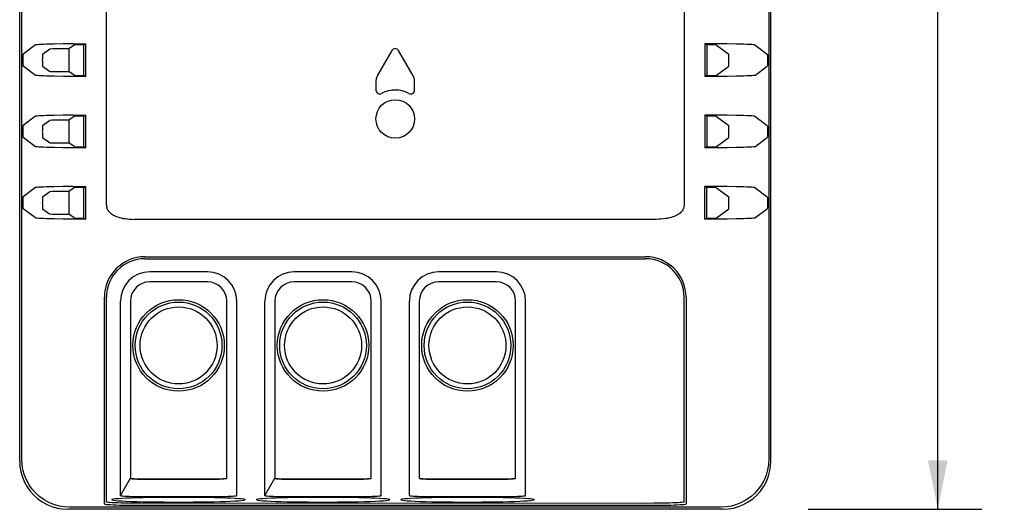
# Model space of a CAD drawing. Header units: inches. Extents: x 0 to 17, y 0 to 11.
# Tile 11 of 29: x 5.4 to 7.4, y 4 to 5. Entities that reach past the tile are written whole.
import ezdxf

# ---------------------------------------------------------------- set-up
doc = ezdxf.new("R2010")
doc.units = ezdxf.units.IN
doc.header["$LTSCALE"] = 0.935
doc.header["$MEASUREMENT"] = 0
doc.layers.get('0').update_dxf_attribs({"linetype": 'CONTINUOUS'})
doc.styles.get("Standard").update_dxf_attribs({"font": 'txt', "width": 0.8})
doc.dimstyles.new('DIMSTYLE_1', dxfattribs={"dimtxt": 0.085, "dimasz": 0.1, "dimexe": 0.09, "dimexo": 0.07, "dimgap": 0.0425, "dimtad": 0, "dimtih": 1, "dimtoh": 1, "dimzin": 4, "dimdsep": 46, "dimtxsty": 'Standard', "dimblk": '_FILLED', "dimblk1": '_FILLED', "dimblk2": '_FILLED', "dimcen": 0.09, "dimadec": 0, "dimazin": 0, "dimtfac": 1, "dimtofl": 0, "dimtmove": 0, "dimatfit": 3, "dimldrblk": '_FILLED', "dimfxl": 0, "dimtolj": 1, "dimtzin": 4, "dimarcsym": 0})

# ---------------------------------------------------------------- blocks, each defined once
blk = doc.blocks.new('_FILLED')
at = {"color": 0, "linetype": 'ByBlock'}
blk.add_solid([(0, 0), (-1, 0.2), (-1, -0.2)], dxfattribs=at)
blk = doc.blocks.new('*D3')
at = {"color": 2, "linetype": 'Continuous'}
for p, q in [((6.5934, 6.3749), (7.3367, 6.3749)), ((7.2467, 6.3749), (7.2467, 5.2788)), ((7.2467, 4.0127), (7.2467, 5.1088)), ((6.9816, 4.0127), (7.3367, 4.0127))]:
    blk.add_line(p, q, dxfattribs=at)
at = {"color": 2, "linetype": 'Continuous', "xscale": 0.1, "yscale": 0.1, "zscale": 0.1}
for p, rotation in [((7.2467, 6.3749), 90), ((7.2467, 4.0127), 270)]:
    blk.add_blockref('_FILLED', p, dxfattribs=dict(at, rotation=rotation))
at = {"color": 2, "linetype": 'Continuous', "insert": (7.2467, 5.2363), "char_height": 0.085, "width": 0.272, "attachment_point": 2, "line_spacing_factor": 0.9}
blk.add_mtext('2.36', dxfattribs=at)

msp = doc.modelspace()

# ---------------------------------------------------------------- linework, layer by layer
at = {"color": 7, "linetype": 'Continuous'}
for p, q in [((5.37, 4.111), (5.37, 6.119)), ((6.9054, 4.111), (6.9054, 6.119)), ((5.3741, 4.1151), (5.3741, 6.1149)), ((6.9013, 6.1149), (6.9013, 4.1151)), ((5.5471, 4.6344), (5.5471, 5.2621)), ((6.7282, 5.2621), (6.7282, 4.6344)), ((5.4024, 4.961), (5.3773, 4.9421)), ((5.4167, 4.9421), (5.4306, 4.9526)), ((5.459, 4.9632), (5.4406, 4.9629)), ((5.4707, 4.9531), (5.451, 4.9531)), ((5.4794, 4.9634), (5.459, 4.9632)), ((5.4811, 4.9609), (5.4707, 4.9531)), ((5.4707, 4.9531), (5.4707, 4.9069)), ((5.4794, 4.9634), (5.5049, 4.9634)), ((5.5008, 4.9614), (5.5049, 4.9634)), ((5.5008, 4.8986), (5.5008, 4.9614)), ((5.5049, 4.8965), (5.5049, 4.9634)), ((6.796, 4.9634), (6.7705, 4.9634)), ((6.7746, 4.9614), (6.7705, 4.9634)), ((6.7705, 4.9634), (6.7705, 4.8965)), ((6.7746, 4.9614), (6.7746, 4.8986)), ((6.7943, 4.9609), (6.8193, 4.9421)), ((6.8164, 4.9632), (6.796, 4.9634)), ((6.873, 4.961), (6.8981, 4.9421)), ((6.1309, 4.9497), (6.101, 4.8978)), ((6.1744, 4.8978), (6.1445, 4.9497)), ((5.4024, 4.899), (5.3773, 4.9179)), ((5.4167, 4.9179), (5.4306, 4.9074)), ((6.7943, 4.8991), (6.8193, 4.9179)), ((6.873, 4.899), (6.8981, 4.9179)), ((5.451, 4.9069), (5.4707, 4.9069)), ((5.4792, 4.8966), (5.4589, 4.8968)), ((5.4811, 4.8991), (5.4707, 4.9069)), ((5.5049, 4.8965), (5.4792, 4.8966)), ((5.5008, 4.8986), (5.5049, 4.8965)), ((6.7746, 4.8986), (6.7705, 4.8965)), ((6.7961, 4.8966), (6.7705, 4.8965)), ((6.8165, 4.8968), (6.7961, 4.8966)), ((6.8349, 4.8971), (6.8165, 4.8968)), ((6.0983, 4.888), (6.0983, 4.8689)), ((6.1771, 4.8689), (6.1771, 4.888)), ((5.4024, 4.8153), (5.3773, 4.7964)), ((5.459, 4.8175), (5.4406, 4.8172)), ((5.4794, 4.8177), (5.459, 4.8175)), ((5.4811, 4.8152), (5.4707, 4.8074)), ((5.4794, 4.8177), (5.5049, 4.8178)), ((5.5008, 4.8157), (5.5049, 4.8178)), ((5.5008, 4.7529), (5.5008, 4.8157)), ((5.5049, 4.7508), (5.5049, 4.8178)), ((6.796, 4.8177), (6.7705, 4.8178)), ((6.7746, 4.8157), (6.7705, 4.8178)), ((6.7705, 4.8178), (6.7705, 4.7508)), ((6.7746, 4.8157), (6.7746, 4.7529)), ((6.7943, 4.8152), (6.8193, 4.7964)), ((6.8164, 4.8175), (6.796, 4.8177)), ((6.873, 4.8153), (6.8981, 4.7964)), ((5.4167, 4.7964), (5.4306, 4.8069)), ((5.4707, 4.8074), (5.451, 4.8074)), ((5.4707, 4.8074), (5.4707, 4.7612)), ((5.4024, 4.7533), (5.3773, 4.7722)), ((5.4167, 4.7722), (5.4306, 4.7617)), ((6.7943, 4.7534), (6.8193, 4.7722)), ((6.873, 4.7533), (6.8981, 4.7722)), ((5.451, 4.7612), (5.4707, 4.7612)), ((5.4792, 4.7509), (5.4589, 4.7511)), ((5.4811, 4.7534), (5.4707, 4.7612)), ((5.5049, 4.7508), (5.4792, 4.7509)), ((5.5008, 4.7529), (5.5049, 4.7508)), ((6.7746, 4.7529), (6.7705, 4.7508)), ((6.7961, 4.7509), (6.7705, 4.7508)), ((6.8165, 4.7511), (6.7961, 4.7509)), ((6.8349, 4.7514), (6.8165, 4.7511)), ((5.4024, 4.6696), (5.3773, 4.6508)), ((5.459, 4.6719), (5.4406, 4.6716)), ((5.4794, 4.672), (5.459, 4.6719)), ((5.4794, 4.672), (5.5049, 4.6721)), ((5.5008, 4.67), (5.5049, 4.6721)), ((5.5008, 4.6072), (5.5008, 4.67)), ((5.5049, 4.6052), (5.5049, 4.6721)), ((6.796, 4.672), (6.7705, 4.6721)), ((6.7746, 4.67), (6.7705, 4.6721)), ((6.7705, 4.6052), (6.7705, 4.6721)), ((6.7746, 4.6072), (6.7746, 4.67)), ((6.8164, 4.6719), (6.796, 4.672)), ((6.873, 4.6696), (6.8981, 4.6508)), ((5.4167, 4.6508), (5.4306, 4.6612)), ((5.4707, 4.6617), (5.451, 4.6617)), ((5.4811, 4.6695), (5.4707, 4.6617)), ((5.4707, 4.6617), (5.4707, 4.6156)), ((6.7943, 4.6695), (6.8193, 4.6508)), ((5.4024, 4.6077), (5.3773, 4.6265)), ((5.4167, 4.6265), (5.4306, 4.616)), ((5.451, 4.6155), (5.4707, 4.6156)), ((5.4811, 4.6077), (5.4707, 4.6156)), ((6.7943, 4.6077), (6.8193, 4.6265)), ((6.873, 4.6077), (6.8981, 4.6265)), ((5.4792, 4.6052), (5.4589, 4.6054)), ((5.5049, 4.6052), (5.4792, 4.6052)), ((5.5008, 4.6072), (5.5049, 4.6052)), ((6.671, 4.6049), (5.6044, 4.6049)), ((6.7746, 4.6072), (6.7705, 4.6052)), ((6.7961, 4.6052), (6.7705, 4.6052)), ((6.8165, 4.6054), (6.7961, 4.6052)), ((6.8349, 4.6057), (6.8165, 4.6054)), ((5.6259, 4.5284), (6.6495, 4.5284)), ((5.6259, 4.5245), (6.6495, 4.5245)), ((5.7538, 4.4977), (5.6357, 4.4977)), ((6.0491, 4.4977), (5.931, 4.4977)), ((6.3444, 4.4977), (6.2263, 4.4977)), ((5.7538, 4.4772), (5.6357, 4.4772)), ((6.0491, 4.4772), (5.931, 4.4772)), ((6.3444, 4.4772), (6.2263, 4.4772)), ((5.5432, 4.0237), (5.5432, 4.4457)), ((5.5759, 4.0407), (5.5759, 4.4378)), ((5.5964, 4.4378), (5.5963, 4.0869)), ((5.8137, 4.0407), (5.8137, 4.4378)), ((5.8712, 4.0407), (5.8712, 4.4378)), ((5.8916, 4.4378), (5.8916, 4.0869)), ((6.1089, 4.0407), (6.1089, 4.4378)), ((6.1665, 4.0407), (6.1665, 4.4378)), ((6.1869, 4.4378), (6.1869, 4.0869)), ((6.4042, 4.0407), (6.4042, 4.4378)), ((6.7282, 4.0276), (6.7282, 4.4457)), ((6.7322, 4.4457), (6.7322, 4.0237)), ((5.5963, 4.0869), (5.5963, 4.0798)), ((5.8916, 4.0869), (5.8916, 4.0798)), ((6.1869, 4.0869), (6.1869, 4.0798)), ((5.5759, 4.0407), (5.5964, 4.0761)), ((5.5963, 4.0798), (5.5964, 4.0789)), ((5.5964, 4.0789), (5.5964, 4.0761)), ((5.615, 4.0743), (5.619, 4.0742)), ((5.6357, 4.0747), (5.7601, 4.0747)), ((5.6357, 4.074), (5.759, 4.074)), ((5.7932, 4.0761), (5.7932, 4.0789)), ((5.8712, 4.0407), (5.8916, 4.0761)), ((5.8916, 4.0798), (5.8916, 4.0789)), ((5.8916, 4.0789), (5.8916, 4.0761)), ((5.9103, 4.0743), (5.9143, 4.0742)), ((5.931, 4.0747), (6.0553, 4.0747)), ((5.931, 4.074), (6.0542, 4.074)), ((6.0885, 4.0761), (6.0885, 4.0789)), ((6.1869, 4.0798), (6.1869, 4.0789)), ((6.1869, 4.0789), (6.1869, 4.0761)), ((6.2056, 4.0743), (6.2096, 4.0742)), ((6.2263, 4.0747), (6.3506, 4.0747)), ((6.2263, 4.074), (6.3495, 4.074)), ((6.3838, 4.0761), (6.3838, 4.0789)), ((5.5471, 4.0276), (5.5471, 4.0435)), ((5.5586, 4.0325), (5.5585, 4.0323)), ((5.665, 4.0369), (5.6361, 4.0366)), ((5.6954, 4.037), (5.665, 4.0369)), ((5.6942, 4.0275), (5.7246, 4.0276)), ((5.7246, 4.0276), (5.7534, 4.028)), ((5.8311, 4.0323), (5.831, 4.0325)), ((5.8539, 4.0325), (5.8538, 4.0323)), ((5.9603, 4.0369), (5.9314, 4.0366)), ((5.9906, 4.037), (5.9603, 4.0369)), ((5.9895, 4.0275), (6.0198, 4.0276)), ((6.0198, 4.0276), (6.0487, 4.028)), ((6.1264, 4.0323), (6.1263, 4.0325)), ((6.1491, 4.0325), (6.149, 4.0323)), ((6.2556, 4.0369), (6.2267, 4.0366)), ((6.2859, 4.037), (6.2556, 4.0369)), ((6.2848, 4.0275), (6.3151, 4.0276)), ((6.3151, 4.0276), (6.344, 4.028)), ((6.4216, 4.0323), (6.4215, 4.0325)), ((6.807, 4.0127), (5.4683, 4.0127)), ((6.8029, 4.0168), (5.4725, 4.0168)), ((5.6165, 4.0208), (6.6495, 4.0208)), ((6.6495, 4.0248), (5.6174, 4.0249)), ((6.6663, 4.0249), (6.6495, 4.0248)), ((6.6495, 4.0208), (6.6674, 4.0208)), ((6.6832, 4.0251), (6.6663, 4.0249)), ((6.6674, 4.0208), (6.685, 4.021))]:
    msp.add_line(p, q, dxfattribs=at)
for points in [[(5.4406, 4.9629), (5.4324, 4.9627), (5.4251, 4.9625), (5.4186, 4.9623), (5.4132, 4.962), (5.4088, 4.9618), (5.4055, 4.9615), (5.4034, 4.9612), (5.4024, 4.961)], [(6.873, 4.961), (6.872, 4.9612), (6.8699, 4.9615), (6.8666, 4.9618), (6.8622, 4.962), (6.8567, 4.9623), (6.8503, 4.9625), (6.843, 4.9627), (6.8348, 4.9629), (6.8164, 4.9632)], [(5.3773, 4.9179), (5.3772, 4.9182), (5.3771, 4.9189), (5.377, 4.92), (5.377, 4.9215), (5.3769, 4.9233), (5.3769, 4.9254), (5.3769, 4.9276), (5.3769, 4.93), (5.3769, 4.9323), (5.3769, 4.9345), (5.3769, 4.9366), (5.377, 4.9384), (5.377, 4.9399), (5.3771, 4.9411), (5.3772, 4.9418), (5.3773, 4.9421)], [(5.4167, 4.9421), (5.4166, 4.9418), (5.4165, 4.9411), (5.4164, 4.9399), (5.4164, 4.9384), (5.4163, 4.9366), (5.4163, 4.9345), (5.4163, 4.9323), (5.4162, 4.93), (5.4163, 4.9276), (5.4163, 4.9254), (5.4163, 4.9233), (5.4164, 4.9215), (5.4164, 4.92), (5.4165, 4.9189), (5.4166, 4.9182), (5.4167, 4.9179)], [(6.8193, 4.9179), (6.8194, 4.9182), (6.8195, 4.9189), (6.8196, 4.92), (6.8196, 4.9215), (6.8197, 4.9233), (6.8197, 4.9254), (6.8197, 4.9276), (6.8197, 4.93), (6.8197, 4.9323), (6.8197, 4.9345), (6.8197, 4.9366), (6.8196, 4.9384), (6.8196, 4.9399), (6.8195, 4.9411), (6.8194, 4.9418), (6.8193, 4.9421)], [(6.8981, 4.9421), (6.8982, 4.9418), (6.8983, 4.9411), (6.8984, 4.9399), (6.8984, 4.9384), (6.8985, 4.9366), (6.8985, 4.9345), (6.8985, 4.9323), (6.8985, 4.93), (6.8985, 4.9276), (6.8985, 4.9254), (6.8985, 4.9233), (6.8984, 4.9215), (6.8984, 4.92), (6.8983, 4.9189), (6.8982, 4.9182), (6.8981, 4.9179)], [(5.4589, 4.8968), (5.4405, 4.8971), (5.4324, 4.8972), (5.4251, 4.8974), (5.4187, 4.8977), (5.4132, 4.8979), (5.4088, 4.8982), (5.4055, 4.8984), (5.4034, 4.8987), (5.4024, 4.899)], [(6.873, 4.899), (6.872, 4.8987), (6.8699, 4.8984), (6.8666, 4.8982), (6.8622, 4.8979), (6.8567, 4.8977), (6.8503, 4.8974), (6.843, 4.8972), (6.8349, 4.8971)], [(5.4406, 4.8172), (5.4324, 4.817), (5.4251, 4.8168), (5.4186, 4.8166), (5.4132, 4.8164), (5.4088, 4.8161), (5.4055, 4.8158), (5.4034, 4.8156), (5.4024, 4.8153)], [(6.873, 4.8153), (6.872, 4.8156), (6.8699, 4.8158), (6.8666, 4.8161), (6.8622, 4.8164), (6.8567, 4.8166), (6.8503, 4.8168), (6.843, 4.817), (6.8348, 4.8172), (6.8164, 4.8175)], [(5.3773, 4.7722), (5.3772, 4.7725), (5.3771, 4.7732), (5.377, 4.7743), (5.377, 4.7758), (5.3769, 4.7777), (5.3769, 4.7797), (5.3769, 4.782), (5.3769, 4.7843), (5.3769, 4.7866), (5.3769, 4.7889), (5.3769, 4.7909), (5.377, 4.7928), (5.377, 4.7943), (5.3771, 4.7954), (5.3772, 4.7961), (5.3773, 4.7964)], [(5.4167, 4.7964), (5.4166, 4.7961), (5.4165, 4.7954), (5.4164, 4.7943), (5.4164, 4.7928), (5.4163, 4.7909), (5.4163, 4.7889), (5.4163, 4.7866), (5.4162, 4.7843), (5.4163, 4.782), (5.4163, 4.7797), (5.4163, 4.7777), (5.4164, 4.7758), (5.4164, 4.7743), (5.4165, 4.7732), (5.4166, 4.7725), (5.4167, 4.7722)], [(6.8193, 4.7722), (6.8194, 4.7725), (6.8195, 4.7732), (6.8196, 4.7743), (6.8196, 4.7758), (6.8197, 4.7777), (6.8197, 4.7797), (6.8197, 4.782), (6.8197, 4.7843), (6.8197, 4.7866), (6.8197, 4.7889), (6.8197, 4.7909), (6.8196, 4.7928), (6.8196, 4.7943), (6.8195, 4.7954), (6.8194, 4.7961), (6.8193, 4.7964)], [(6.8981, 4.7964), (6.8982, 4.7961), (6.8983, 4.7954), (6.8984, 4.7943), (6.8984, 4.7928), (6.8985, 4.7909), (6.8985, 4.7889), (6.8985, 4.7866), (6.8985, 4.7843), (6.8985, 4.782), (6.8985, 4.7797), (6.8985, 4.7777), (6.8984, 4.7758), (6.8984, 4.7743), (6.8983, 4.7732), (6.8982, 4.7725), (6.8981, 4.7722)], [(5.4589, 4.7511), (5.4405, 4.7514), (5.4324, 4.7516), (5.4251, 4.7518), (5.4187, 4.752), (5.4132, 4.7522), (5.4088, 4.7525), (5.4055, 4.7528), (5.4034, 4.753), (5.4024, 4.7533)], [(6.873, 4.7533), (6.872, 4.753), (6.8699, 4.7528), (6.8666, 4.7525), (6.8622, 4.7522), (6.8567, 4.752), (6.8503, 4.7518), (6.843, 4.7516), (6.8349, 4.7514)], [(5.4406, 4.6716), (5.4324, 4.6714), (5.4251, 4.6712), (5.4186, 4.6709), (5.4132, 4.6707), (5.4088, 4.6704), (5.4055, 4.6702), (5.4034, 4.6699), (5.4024, 4.6696)], [(6.873, 4.6696), (6.872, 4.6699), (6.8699, 4.6702), (6.8666, 4.6704), (6.8622, 4.6707), (6.8567, 4.6709), (6.8503, 4.6712), (6.843, 4.6714), (6.8348, 4.6716), (6.8164, 4.6719)], [(5.3773, 4.6265), (5.3772, 4.6268), (5.3771, 4.6275), (5.377, 4.6287), (5.377, 4.6302), (5.3769, 4.632), (5.3769, 4.6341), (5.3769, 4.6363), (5.3769, 4.6386), (5.3769, 4.641), (5.3769, 4.6432), (5.3769, 4.6453), (5.377, 4.6471), (5.377, 4.6486), (5.3771, 4.6497), (5.3772, 4.6505), (5.3773, 4.6508)], [(5.4167, 4.6508), (5.4166, 4.6505), (5.4165, 4.6497), (5.4164, 4.6486), (5.4164, 4.6471), (5.4163, 4.6453), (5.4163, 4.6432), (5.4163, 4.641), (5.4162, 4.6386), (5.4163, 4.6363), (5.4163, 4.6341), (5.4163, 4.632), (5.4164, 4.6302), (5.4164, 4.6287), (5.4165, 4.6275), (5.4166, 4.6268), (5.4167, 4.6265)], [(6.8193, 4.6265), (6.8194, 4.6268), (6.8195, 4.6275), (6.8196, 4.6287), (6.8196, 4.6302), (6.8197, 4.632), (6.8197, 4.6341), (6.8197, 4.6363), (6.8197, 4.6386), (6.8197, 4.641), (6.8197, 4.6432), (6.8197, 4.6453), (6.8196, 4.6471), (6.8196, 4.6486), (6.8195, 4.6497), (6.8194, 4.6505), (6.8193, 4.6508)], [(6.8981, 4.6508), (6.8982, 4.6505), (6.8983, 4.6497), (6.8984, 4.6486), (6.8984, 4.6471), (6.8985, 4.6453), (6.8985, 4.6432), (6.8985, 4.641), (6.8985, 4.6386), (6.8985, 4.6363), (6.8985, 4.6341), (6.8985, 4.632), (6.8984, 4.6302), (6.8984, 4.6287), (6.8983, 4.6275), (6.8982, 4.6268), (6.8981, 4.6265)], [(5.5471, 4.6344), (5.5472, 4.6326), (5.5475, 4.6309), (5.5478, 4.6292), (5.5484, 4.6275), (5.5491, 4.6259), (5.55, 4.6242), (5.5511, 4.6226), (5.5523, 4.621), (5.5538, 4.6194), (5.5555, 4.6178), (5.5574, 4.6163), (5.5596, 4.6149), (5.562, 4.6135), (5.5646, 4.6121), (5.5674, 4.6109), (5.5705, 4.6097), (5.5739, 4.6087), (5.5775, 4.6078), (5.5813, 4.6069), (5.5854, 4.6063), (5.5897, 4.6057), (5.5943, 4.6053), (5.5992, 4.605), (5.6044, 4.6049)], [(6.7282, 4.6344), (6.7282, 4.6326), (6.7279, 4.6309), (6.7275, 4.6292), (6.727, 4.6275), (6.7263, 4.6259), (6.7254, 4.6242), (6.7243, 4.6226), (6.7231, 4.621), (6.7216, 4.6194), (6.7199, 4.6178), (6.718, 4.6163), (6.7158, 4.6149), (6.7134, 4.6135), (6.7108, 4.6121), (6.708, 4.6109), (6.7049, 4.6097), (6.7015, 4.6087), (6.6979, 4.6078), (6.6941, 4.6069), (6.69, 4.6063), (6.6857, 4.6057), (6.681, 4.6053), (6.6762, 4.605), (6.671, 4.6049)], [(5.4589, 4.6054), (5.4405, 4.6057), (5.4324, 4.6059), (5.4251, 4.6061), (5.4187, 4.6063), (5.4132, 4.6066), (5.4088, 4.6068), (5.4055, 4.6071), (5.4034, 4.6074), (5.4024, 4.6077)], [(6.873, 4.6077), (6.872, 4.6074), (6.8699, 4.6071), (6.8666, 4.6068), (6.8622, 4.6066), (6.8567, 4.6063), (6.8503, 4.6061), (6.843, 4.6059), (6.8349, 4.6057)], [(5.5471, 4.0435), (5.5471, 4.0445), (5.5471, 4.4457)], [(5.7932, 4.0789), (5.7932, 4.0798), (5.7932, 4.4378)], [(6.0885, 4.0789), (6.0885, 4.0798), (6.0885, 4.4378)], [(6.3838, 4.0789), (6.3838, 4.0798), (6.3838, 4.4378)], [(5.37, 4.111), (5.3706, 4.0999), (5.3724, 4.0891), (5.3755, 4.0785), (5.3797, 4.0683), (5.3851, 4.0587), (5.3914, 4.0497), (5.3988, 4.0415), (5.407, 4.0341), (5.416, 4.0277), (5.4257, 4.0224), (5.4358, 4.0182), (5.4464, 4.0151), (5.4573, 4.0133), (5.4683, 4.0127)], [(5.4725, 4.0168), (5.4614, 4.0174), (5.4506, 4.0192), (5.44, 4.0223), (5.4298, 4.0265), (5.4201, 4.0319), (5.4111, 4.0382), (5.4029, 4.0456), (5.3956, 4.0538), (5.3892, 4.0628), (5.3838, 4.0725), (5.3796, 4.0826), (5.3766, 4.0932), (5.3747, 4.1041), (5.3741, 4.1151)], [(6.9013, 4.1151), (6.9007, 4.1041), (6.8988, 4.0932), (6.8958, 4.0826), (6.8915, 4.0724), (6.8862, 4.0628), (6.8798, 4.0538), (6.8725, 4.0456), (6.8643, 4.0382), (6.8553, 4.0319), (6.8456, 4.0265), (6.8354, 4.0223), (6.8248, 4.0192), (6.814, 4.0174), (6.8029, 4.0168)], [(6.807, 4.0127), (6.8181, 4.0133), (6.8289, 4.0151), (6.8396, 4.0182), (6.8497, 4.0224), (6.8594, 4.0277), (6.8684, 4.0341), (6.8766, 4.0415), (6.884, 4.0497), (6.8903, 4.0587), (6.8957, 4.0683), (6.8999, 4.0785), (6.9029, 4.0891), (6.9048, 4.0999), (6.9054, 4.111)], [(5.5964, 4.0761), (5.5969, 4.0759), (5.5983, 4.0757), (5.6007, 4.0755), (5.6039, 4.0753), (5.6079, 4.0751), (5.6126, 4.075), (5.6179, 4.0749), (5.6236, 4.0748), (5.6295, 4.0747), (5.6357, 4.0747)], [(5.5964, 4.0761), (5.5964, 4.0761), (5.5964, 4.0761), (5.5964, 4.0761), (5.5964, 4.0761), (5.5964, 4.0761), (5.5964, 4.076), (5.5964, 4.076), (5.5964, 4.076), (5.5964, 4.076), (5.5964, 4.076), (5.5964, 4.076), (5.5964, 4.076), (5.5965, 4.076), (5.5965, 4.076), (5.5965, 4.0759), (5.5965, 4.0759), (5.5966, 4.0759), (5.5966, 4.0759), (5.5966, 4.0759)], [(5.5967, 4.0758), (5.5967, 4.0758), (5.5968, 4.0758), (5.5969, 4.0758), (5.5969, 4.0758), (5.597, 4.0757), (5.5971, 4.0757), (5.5972, 4.0757), (5.5973, 4.0757), (5.5974, 4.0756), (5.5975, 4.0756), (5.5977, 4.0756), (5.5978, 4.0755), (5.598, 4.0755), (5.5982, 4.0755), (5.5984, 4.0754), (5.5986, 4.0754), (5.5989, 4.0754), (5.5991, 4.0753), (5.5994, 4.0753), (5.5998, 4.0752), (5.6002, 4.0752), (5.6006, 4.0752), (5.601, 4.0751), (5.6015, 4.0751), (5.6021, 4.075), (5.6027, 4.075), (5.6033, 4.0749), (5.6041, 4.0749), (5.6049, 4.0748), (5.6057, 4.0748), (5.6078, 4.0746)], [(5.6078, 4.0746), (5.609, 4.0746), (5.6103, 4.0745), (5.6117, 4.0744), (5.615, 4.0743)], [(5.619, 4.0742), (5.6213, 4.0742), (5.6239, 4.0741), (5.6357, 4.074)], [(5.759, 4.074), (5.764, 4.0741), (5.7689, 4.0742), (5.7736, 4.0743), (5.7779, 4.0744), (5.7818, 4.0746), (5.7852, 4.0748), (5.7881, 4.0751), (5.7903, 4.0753), (5.7919, 4.0756), (5.7929, 4.0758), (5.7932, 4.0761)], [(5.7601, 4.0747), (5.766, 4.0748), (5.7717, 4.0749), (5.777, 4.075), (5.7817, 4.0751), (5.7857, 4.0753), (5.7889, 4.0755), (5.7913, 4.0757), (5.7927, 4.0759), (5.7932, 4.0761)], [(5.8916, 4.0761), (5.8921, 4.0759), (5.8936, 4.0757), (5.8959, 4.0755), (5.8992, 4.0753), (5.9032, 4.0751), (5.9079, 4.075), (5.9131, 4.0749), (5.9188, 4.0748), (5.9248, 4.0747), (5.931, 4.0747)], [(5.8916, 4.0761), (5.8916, 4.0761), (5.8916, 4.0761), (5.8916, 4.0761), (5.8916, 4.0761), (5.8916, 4.0761), (5.8917, 4.076), (5.8917, 4.076), (5.8917, 4.076), (5.8917, 4.076), (5.8917, 4.076), (5.8917, 4.076), (5.8917, 4.076), (5.8917, 4.076), (5.8918, 4.076), (5.8918, 4.0759), (5.8918, 4.0759), (5.8918, 4.0759), (5.8919, 4.0759), (5.8919, 4.0759)], [(5.892, 4.0758), (5.892, 4.0758), (5.8921, 4.0758), (5.8921, 4.0758), (5.8922, 4.0758), (5.8923, 4.0757), (5.8924, 4.0757), (5.8924, 4.0757), (5.8926, 4.0757), (5.8927, 4.0756), (5.8928, 4.0756), (5.8929, 4.0756), (5.8931, 4.0755), (5.8933, 4.0755), (5.8934, 4.0755), (5.8937, 4.0754), (5.8939, 4.0754), (5.8941, 4.0754), (5.8944, 4.0753), (5.8947, 4.0753), (5.8951, 4.0752), (5.8954, 4.0752), (5.8958, 4.0752), (5.8963, 4.0751), (5.8968, 4.0751), (5.8973, 4.075), (5.8979, 4.075), (5.8986, 4.0749), (5.8993, 4.0749), (5.9001, 4.0748), (5.901, 4.0748), (5.9031, 4.0746)], [(5.9031, 4.0746), (5.9042, 4.0746), (5.9055, 4.0745), (5.907, 4.0744), (5.9103, 4.0743)], [(5.9143, 4.0742), (5.9166, 4.0742), (5.9191, 4.0741), (5.931, 4.074)], [(6.0542, 4.074), (6.0593, 4.0741), (6.0642, 4.0742), (6.0688, 4.0743), (6.0732, 4.0744), (6.0771, 4.0746), (6.0805, 4.0748), (6.0833, 4.0751), (6.0856, 4.0753), (6.0872, 4.0756), (6.0882, 4.0758), (6.0885, 4.0761)], [(6.0553, 4.0747), (6.0613, 4.0748), (6.067, 4.0749), (6.0722, 4.075), (6.0769, 4.0751), (6.081, 4.0753), (6.0842, 4.0755), (6.0866, 4.0757), (6.088, 4.0759), (6.0885, 4.0761)], [(6.1869, 4.0761), (6.1874, 4.0759), (6.1888, 4.0757), (6.1912, 4.0755), (6.1944, 4.0753), (6.1984, 4.0751), (6.2031, 4.075), (6.2084, 4.0749), (6.2141, 4.0748), (6.22, 4.0747), (6.2263, 4.0747)], [(6.1869, 4.0761), (6.1869, 4.0761), (6.1869, 4.0761), (6.1869, 4.0761), (6.1869, 4.0761), (6.1869, 4.0761), (6.1869, 4.076), (6.1869, 4.076), (6.1869, 4.076), (6.187, 4.076), (6.187, 4.076), (6.187, 4.076), (6.187, 4.076), (6.187, 4.076), (6.187, 4.076), (6.1871, 4.0759), (6.1871, 4.0759), (6.1871, 4.0759), (6.1872, 4.0759), (6.1872, 4.0759)], [(6.1872, 4.0758), (6.1873, 4.0758), (6.1873, 4.0758), (6.1874, 4.0758), (6.1875, 4.0758), (6.1875, 4.0757), (6.1876, 4.0757), (6.1877, 4.0757), (6.1878, 4.0757), (6.1879, 4.0756), (6.1881, 4.0756), (6.1882, 4.0756), (6.1884, 4.0755), (6.1885, 4.0755), (6.1887, 4.0755), (6.1889, 4.0754), (6.1892, 4.0754), (6.1894, 4.0754), (6.1897, 4.0753), (6.19, 4.0753), (6.1903, 4.0752), (6.1907, 4.0752), (6.1911, 4.0752), (6.1916, 4.0751), (6.1921, 4.0751), (6.1926, 4.075), (6.1932, 4.075), (6.1939, 4.0749), (6.1946, 4.0749), (6.1954, 4.0748), (6.1963, 4.0748), (6.1983, 4.0746)], [(6.1983, 4.0746), (6.1995, 4.0746), (6.2008, 4.0745), (6.2023, 4.0744), (6.2056, 4.0743)], [(6.2096, 4.0742), (6.2119, 4.0742), (6.2144, 4.0741), (6.2263, 4.074)], [(6.3495, 4.074), (6.3546, 4.0741), (6.3595, 4.0742), (6.3641, 4.0743), (6.3684, 4.0744), (6.3723, 4.0746), (6.3758, 4.0748), (6.3786, 4.0751), (6.3809, 4.0753), (6.3825, 4.0756), (6.3834, 4.0758), (6.3838, 4.0761)], [(6.3506, 4.0747), (6.3566, 4.0748), (6.3623, 4.0749), (6.3675, 4.075), (6.3722, 4.0751), (6.3762, 4.0753), (6.3795, 4.0755), (6.3818, 4.0757), (6.3833, 4.0759), (6.3838, 4.0761)], [(5.6174, 4.0249), (5.6005, 4.025), (5.5922, 4.0251), (5.5843, 4.0253), (5.577, 4.0254), (5.5704, 4.0256), (5.5645, 4.0259), (5.5593, 4.0261), (5.555, 4.0264), (5.5515, 4.0267), (5.549, 4.027), (5.5476, 4.0273), (5.5471, 4.0276)], [(5.5585, 4.0323), (5.5592, 4.0317), (5.5617, 4.0312), (5.5658, 4.0307), (5.5716, 4.0302), (5.5791, 4.0298), (5.5879, 4.0293), (5.598, 4.0289), (5.6092, 4.0286), (5.6216, 4.0282), (5.635, 4.028), (5.6491, 4.0278), (5.6638, 4.0276), (5.6942, 4.0275)], [(5.6361, 4.0366), (5.6227, 4.0363), (5.6102, 4.036), (5.5987, 4.0356), (5.5885, 4.0352), (5.5795, 4.0348), (5.572, 4.0343), (5.5661, 4.0338), (5.5618, 4.0333), (5.5593, 4.0328), (5.5586, 4.0325)], [(5.5759, 4.0407), (5.5764, 4.0404), (5.5779, 4.0402), (5.5805, 4.0399), (5.5839, 4.0396), (5.5883, 4.0394), (5.5935, 4.0392), (5.5994, 4.039), (5.6059, 4.0389), (5.6131, 4.0388), (5.6206, 4.0387), (5.6281, 4.0386), (5.7616, 4.0386)], [(5.831, 4.0325), (5.8303, 4.0328), (5.8279, 4.0333), (5.8237, 4.0338), (5.8179, 4.0343), (5.8105, 4.0348), (5.8016, 4.0352), (5.7916, 4.0356), (5.7803, 4.036), (5.7679, 4.0363), (5.7546, 4.0365), (5.7405, 4.0367), (5.7257, 4.0369), (5.6954, 4.037)], [(5.7534, 4.028), (5.7669, 4.0282), (5.7794, 4.0285), (5.7908, 4.0289), (5.8011, 4.0293), (5.81, 4.0297), (5.8176, 4.0302), (5.8235, 4.0307), (5.8277, 4.0312), (5.8303, 4.0317), (5.8311, 4.0323)], [(5.7616, 4.0386), (5.7692, 4.0387), (5.7767, 4.0388), (5.7838, 4.0389), (5.7903, 4.039), (5.7962, 4.0392), (5.8013, 4.0394), (5.8057, 4.0397), (5.8092, 4.0399), (5.8117, 4.0402), (5.8132, 4.0404), (5.8137, 4.0407)], [(5.8538, 4.0323), (5.8545, 4.0317), (5.857, 4.0312), (5.8611, 4.0307), (5.8669, 4.0302), (5.8743, 4.0298), (5.8832, 4.0293), (5.8933, 4.0289), (5.9045, 4.0286), (5.9169, 4.0282), (5.9303, 4.028), (5.9444, 4.0278), (5.9591, 4.0276), (5.9895, 4.0275)], [(5.9314, 4.0366), (5.918, 4.0363), (5.9054, 4.036), (5.894, 4.0356), (5.8838, 4.0352), (5.8748, 4.0348), (5.8673, 4.0343), (5.8614, 4.0338), (5.8571, 4.0333), (5.8546, 4.0328), (5.8539, 4.0325)], [(5.8712, 4.0407), (5.8717, 4.0404), (5.8732, 4.0402), (5.8757, 4.0399), (5.8792, 4.0396), (5.8836, 4.0394), (5.8888, 4.0392), (5.8947, 4.039), (5.9012, 4.0389), (5.9084, 4.0388), (5.9159, 4.0387), (5.9234, 4.0386), (6.0569, 4.0386)], [(6.1263, 4.0325), (6.1256, 4.0328), (6.1232, 4.0333), (6.119, 4.0338), (6.1132, 4.0343), (6.1058, 4.0348), (6.0969, 4.0352), (6.0869, 4.0356), (6.0756, 4.036), (6.0632, 4.0363), (6.0499, 4.0365), (6.0357, 4.0367), (6.021, 4.0369), (5.9906, 4.037)], [(6.0487, 4.028), (6.0621, 4.0282), (6.0747, 4.0285), (6.0861, 4.0289), (6.0963, 4.0293), (6.1053, 4.0297), (6.1129, 4.0302), (6.1188, 4.0307), (6.123, 4.0312), (6.1255, 4.0317), (6.1264, 4.0323)], [(6.0569, 4.0386), (6.0645, 4.0387), (6.0719, 4.0388), (6.079, 4.0389), (6.0856, 4.039), (6.0915, 4.0392), (6.0966, 4.0394), (6.101, 4.0397), (6.1045, 4.0399), (6.107, 4.0402), (6.1085, 4.0404), (6.1089, 4.0407)], [(6.149, 4.0323), (6.1498, 4.0317), (6.1522, 4.0312), (6.1564, 4.0307), (6.1622, 4.0302), (6.1696, 4.0298), (6.1785, 4.0293), (6.1885, 4.0289), (6.1998, 4.0286), (6.2122, 4.0282), (6.2255, 4.028), (6.2397, 4.0278), (6.2544, 4.0276), (6.2848, 4.0275)], [(6.2267, 4.0366), (6.2132, 4.0363), (6.2007, 4.036), (6.1893, 4.0356), (6.1791, 4.0352), (6.1701, 4.0348), (6.1625, 4.0343), (6.1566, 4.0338), (6.1524, 4.0333), (6.1498, 4.0328), (6.1491, 4.0325)], [(6.1665, 4.0407), (6.167, 4.0404), (6.1685, 4.0402), (6.171, 4.0399), (6.1745, 4.0396), (6.1789, 4.0394), (6.184, 4.0392), (6.1899, 4.039), (6.1965, 4.0389), (6.2037, 4.0388), (6.2112, 4.0387), (6.2187, 4.0386), (6.3522, 4.0386)], [(6.4215, 4.0325), (6.4209, 4.0328), (6.4184, 4.0333), (6.4143, 4.0338), (6.4085, 4.0343), (6.4011, 4.0348), (6.3922, 4.0352), (6.3821, 4.0356), (6.3709, 4.036), (6.3585, 4.0363), (6.3451, 4.0365), (6.331, 4.0367), (6.3163, 4.0369), (6.2859, 4.037)], [(6.344, 4.028), (6.3574, 4.0282), (6.37, 4.0285), (6.3814, 4.0289), (6.3916, 4.0293), (6.4006, 4.0297), (6.4081, 4.0302), (6.414, 4.0307), (6.4183, 4.0312), (6.4208, 4.0317), (6.4216, 4.0323)], [(6.3522, 4.0386), (6.3597, 4.0387), (6.3672, 4.0388), (6.3743, 4.0389), (6.3808, 4.039), (6.3867, 4.0392), (6.3919, 4.0394), (6.3963, 4.0397), (6.3997, 4.0399), (6.4023, 4.0402), (6.4038, 4.0404), (6.4042, 4.0407)], [(6.7282, 4.0276), (6.7278, 4.0273), (6.7263, 4.027), (6.7238, 4.0267), (6.7204, 4.0264), (6.716, 4.0261), (6.7108, 4.0259), (6.7049, 4.0256), (6.6983, 4.0254), (6.691, 4.0253), (6.6832, 4.0251)], [(5.5432, 4.0237), (5.5437, 4.0233), (5.5452, 4.023), (5.5477, 4.0227), (5.5512, 4.0224), (5.5557, 4.0221), (5.561, 4.0219), (5.5672, 4.0216), (5.574, 4.0214), (5.5816, 4.0212), (5.5897, 4.0211), (5.5983, 4.0209), (5.6165, 4.0208)], [(6.685, 4.021), (6.6932, 4.0212), (6.7008, 4.0214), (6.7077, 4.0216), (6.7139, 4.0218), (6.7193, 4.0221), (6.7239, 4.0224), (6.7275, 4.0227), (6.7301, 4.023), (6.7317, 4.0233), (6.7322, 4.0237)]]:
    msp.add_lwpolyline(points, dxfattribs=at)
for centre, radius in [((6.1377, 4.8099), 0.0394), ((5.6948, 4.3473), 0.0935), ((5.6948, 4.3473), 0.0886), ((5.9901, 4.3473), 0.0935), ((5.9901, 4.3473), 0.0886), ((6.2853, 4.3473), 0.0935), ((6.2853, 4.3473), 0.0886), ((5.6948, 4.3473), 0.0787), ((5.9901, 4.3473), 0.0787), ((6.2853, 4.3473), 0.0787)]:
    msp.add_circle(centre, radius, dxfattribs=at)
for centre, radius, start, end in [((6.1377, 4.9457), 0.00787, 30, 150), ((6.118, 4.888), 0.0197, 150, 180), ((6.1574, 4.888), 0.0197, 0, 30), ((6.1062, 4.8689), 0.00787, 180, 298.0725), ((6.1377, 4.8099), 0.0591, 61.9286, 118.0713), ((6.1692, 4.8689), 0.00787, 241.9262, 360), ((5.6259, 4.4457), 0.0827, 90, 180), ((5.6259, 4.4457), 0.0787, 90, 180), ((6.6495, 4.4457), 0.0827, 0, 90), ((6.6495, 4.4457), 0.0787, 360, 90), ((5.6357, 4.4378), 0.0598, 90, 180), ((5.7538, 4.4378), 0.0598, 0, 90), ((5.931, 4.4378), 0.0598, 90, 180), ((6.0491, 4.4378), 0.0598, 0, 90), ((6.2263, 4.4378), 0.0598, 90, 180), ((6.3444, 4.4378), 0.0598, 0, 90), ((5.6357, 4.4378), 0.0394, 90, 180), ((5.7538, 4.4378), 0.0394, 360, 90), ((5.931, 4.4378), 0.0394, 90, 180), ((6.0491, 4.4378), 0.0394, 360, 90), ((6.2263, 4.4378), 0.0394, 90, 180), ((6.3444, 4.4378), 0.0394, 360, 90)]:
    msp.add_arc(centre, radius, start, end, dxfattribs=at)
for centre, start_param, end_param in [((5.4503, 4.9526), 1.53589, 3.106686), ((5.5008, 4.9609), 1.570796, 3.106686), ((6.7746, 4.9609), 0.034907, 1.570796), ((5.4503, 4.9074), -3.106686, -1.53589), ((5.5008, 4.8991), -3.106686, -1.570796), ((6.7746, 4.8991), -1.570796, -0.034907), ((5.5008, 4.8152), 1.570796, 3.106686), ((6.7746, 4.8152), 0.034907, 1.570796), ((5.4503, 4.8069), 1.53589, 3.106686), ((5.4503, 4.7617), -3.106686, -1.53589), ((5.5008, 4.7534), -3.106686, -1.570796), ((6.7746, 4.7534), -1.570796, -0.034907), ((5.5008, 4.6695), 1.570796, 3.106686), ((6.7746, 4.6695), 0.034907, 1.570796), ((5.4503, 4.6612), 1.53589, 3.106686), ((5.4503, 4.6161), -3.106686, -1.53589), ((5.5008, 4.6077), -3.106686, -1.570796), ((6.7746, 4.6077), -1.570796, -0.034907)]:
    msp.add_ellipse(centre, major_axis=(0.0197, 0), ratio=0.026186, start_param=start_param, end_param=end_param, dxfattribs=at)

# ---------------------------------------------------------------- dimensions: what is measured, and where the dimension line sits
at = {"color": 2, "linetype": 'Continuous'}
dim = msp.add_linear_dim(base=(7.2467, 4.0127), p1=(6.5234, 6.3749), p2=(6.9116, 4.0127), angle=270, dimstyle='DIMSTYLE_1', dxfattribs=at)
dim.commit()
dim.dimension.update_dxf_attribs({"geometry": '*D3', "text_midpoint": (7.2467, 5.1938), "dimtype": 160})

doc.saveas('drawing.dxf')
